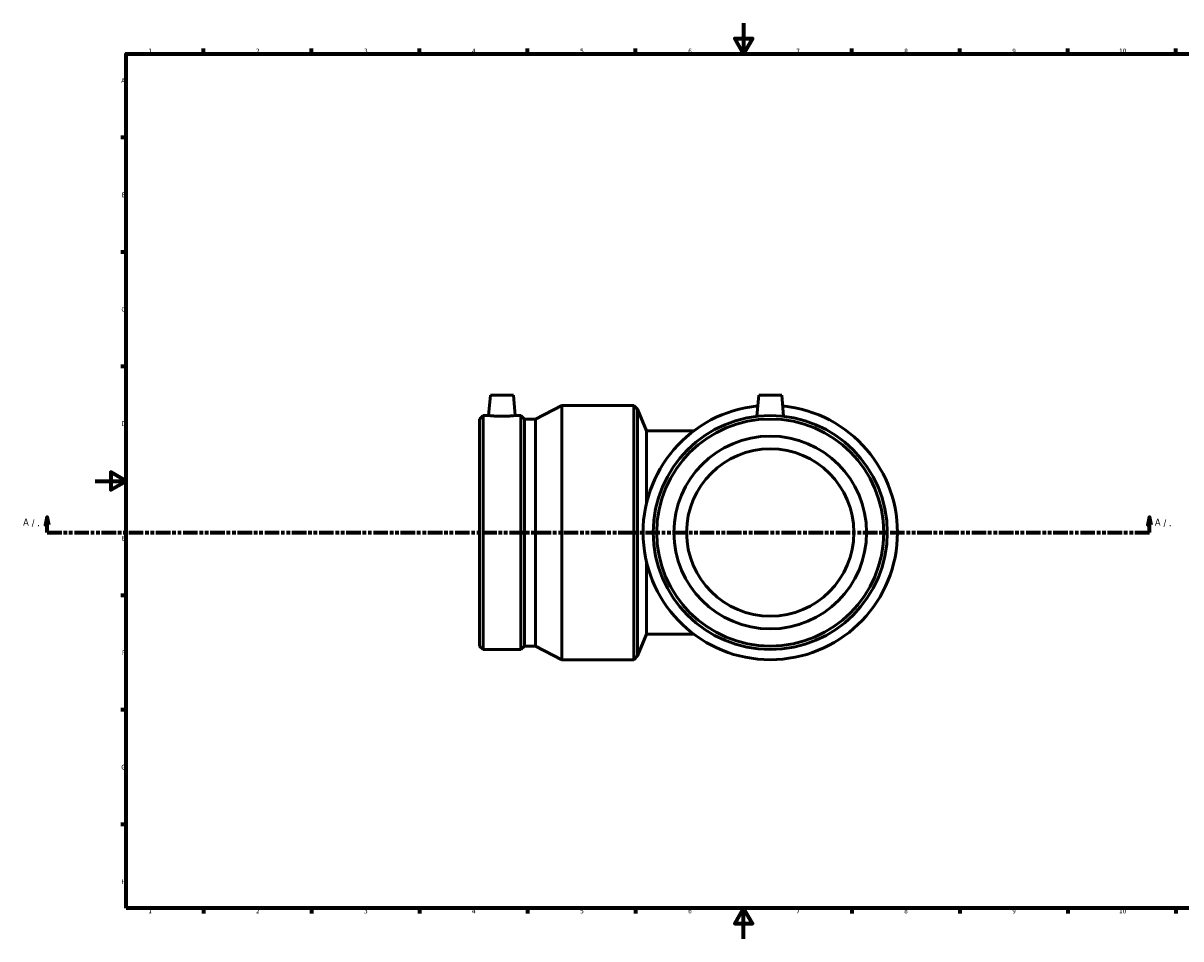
# Model space of a CAD drawing. Header units: millimetres. Extents: x -682 to 1407, y -1111 to 1108.
# Tile 4 of 7: x -47 to 704, y 0 to 594. Entities that reach past the tile are written whole.
import ezdxf

# ---------------------------------------------------------------- set-up
doc = ezdxf.new("R2010")
doc.units = ezdxf.units.MM
doc.linetypes.add('DOUBLE_DASH_CHAIN', pattern=[1.2403, 0.6614, -0.0827, 0.1654, -0.0827, 0.1654, -0.0827])
for name, color, linetype, lineweight in [('Border (ANSI)', 7, 'Continuous', 70), ('Section Line (ANSI)', 7, 'DOUBLE_DASH_CHAIN', 70), ('Visible (ANSI)', 7, 'Continuous', 50)]:
    doc.layers.add(name, color=color, linetype=linetype, lineweight=lineweight)
doc.styles.add('Label Text (ANSI)', font='tahoma.ttf')
doc.styles.add('Note Text (ANSI)', font='tahoma.ttf')

# ---------------------------------------------------------------- blocks, each defined once
blk = doc.blocks.new('Borders Default Border')
at = {"layer": 'Border (ANSI)'}
for p, q in [((70.08, 574), (70.08, 577.45)), ((140.17, 574), (140.17, 577.45)), ((210.25, 574), (210.25, 577.45)), ((280.33, 574), (280.33, 577.45)), ((350.42, 574), (350.42, 577.45)), ((490.58, 574), (490.58, 577.45)), ((560.67, 574), (560.67, 577.45)), ((630.75, 574), (630.75, 577.45)), ((700.83, 574), (700.83, 577.45)), ((20, 519.75), (16.55, 519.75)), ((20, 445.5), (16.55, 445.5)), ((20, 371.25), (16.55, 371.25)), ((20, 222.75), (16.55, 222.75)), ((20, 148.5), (16.55, 148.5)), ((20, 74.25), (16.55, 74.25)), ((70.08, 20), (70.08, 16.55)), ((140.17, 20), (140.17, 16.55)), ((210.25, 20), (210.25, 16.55)), ((280.33, 20), (280.33, 16.55)), ((350.42, 20), (350.42, 16.55)), ((490.58, 20), (490.58, 16.55)), ((560.67, 20), (560.67, 16.55)), ((630.75, 20), (630.75, 16.55)), ((700.83, 20), (700.83, 16.55))]:
    blk.add_line(p, q, dxfattribs=at)
at = {"layer": 'Border (ANSI)', "flags": 128}
for points in [[(420.5, 594), (420.5, 574), (414.73, 584), (426.27, 584), (420.5, 574)], [(20, 20), (20, 574), (821, 574), (821, 20), (20, 20)], [(0, 297), (20, 297), (10, 302.77), (10, 291.23), (20, 297)], [(420.5, 0), (420.5, 20), (414.73, 10), (426.27, 10), (420.5, 20)]]:
    blk.add_lwpolyline(points, dxfattribs=at)
at = {"layer": 'Border (ANSI)', "attachment_point": 7, "style": 'Note Text (ANSI)'}
for s, insert, char_height in [('1', (34.35, 574.4), 3.05), ('2', (104.2, 574.4), 3.05), ('3', (174.26, 574.34), 3.05), ('4', (244.23, 574.4), 3.05), ('5', (314.48, 574.34), 3.05), ('6', (384.49, 574.34), 3.05), ('7', (454.6, 574.4), 3.05), ('8', (524.63, 574.33), 3.05), ('9', (594.7, 574.34), 3.05), ('10', (663.96, 574.34), 3.048), ('A', (16.78, 555.35), 3.05), ('B', (17.15, 481.1), 3.05), ('C', (16.95, 406.8), 3.05), ('D', (16.96, 332.6), 3.05), ('E', (17.21, 258.35), 3.05), ('F', (17.29, 184.1), 3.05), ('G', (16.81, 109.79), 3.05), ('H', (16.97, 35.6), 3.05), ('1', (34.35, 16.55), 3.05), ('2', (104.2, 16.55), 3.05), ('3', (174.26, 16.49), 3.05), ('4', (244.23, 16.55), 3.05), ('5', (314.48, 16.49), 3.05), ('6', (384.49, 16.49), 3.05), ('7', (454.6, 16.55), 3.05), ('8', (524.63, 16.48), 3.05), ('9', (594.7, 16.49), 3.05), ('10', (663.96, 16.49), 3.048)]:
    blk.add_mtext(s, dxfattribs=dict(at, insert=insert, char_height=char_height))
blk = doc.blocks.new('2dTransSection0')
at = {"layer": 'Section Line (ANSI)', "linetype": 'Continuous'}
for p, q in [((-31.24, 273.58), (-32.24, 268.58)), ((-31.24, 268.58), (-31.24, 273.58)), ((-30.24, 268.58), (-31.24, 273.58)), ((683.76, 273.58), (682.76, 268.58)), ((683.76, 268.58), (683.76, 273.58)), ((684.76, 268.58), (683.76, 273.58)), ((-32.24, 268.58), (-30.24, 268.58)), ((-31.24, 263.58), (-31.24, 268.58)), ((-31.24, 263.58), (-21.7, 263.58)), ((674.22, 263.58), (683.76, 263.58)), ((682.76, 268.58), (684.76, 268.58)), ((683.76, 263.58), (683.76, 268.58))]:
    blk.add_line(p, q, dxfattribs=at)
at = {"layer": 'Section Line (ANSI)', "linetype": 'DOUBLE_DASH_CHAIN', "ltscale": 14.219612}
blk.add_line((-31.24, 263.58), (683.76, 263.58), dxfattribs=at)
at = {"layer": 'Section Line (ANSI)', "linetype": 'Continuous', "flags": 128}
for points in [[(-30.24, 268.58), (-31.24, 273.58), (-32.24, 268.58), (-30.24, 268.58)], [(684.76, 268.58), (683.76, 273.58), (682.76, 268.58), (684.76, 268.58)]]:
    blk.add_lwpolyline(points, dxfattribs=at)
at = {"layer": 'Section Line (ANSI)'}
for points in [[(-30.24, 268.58), (-31.24, 273.58), (-32.24, 268.58), (-30.24, 268.58)], [(684.76, 268.58), (683.76, 273.58), (682.76, 268.58), (684.76, 268.58)]]:
    blk.add_solid(points, dxfattribs=at)
at = {"layer": 'Section Line (ANSI)', "attachment_point": 7, "style": 'Label Text (ANSI)'}
for s, insert, char_height in [('A', (-46.84, 268.08), 4.57), (' / .', (-42.98, 267.08), 4.572), ('A', (687.23, 268.08), 4.57), (' / .', (691.09, 267.08), 4.572)]:
    blk.add_mtext(s, dxfattribs=dict(at, insert=insert, char_height=char_height))

msp = doc.modelspace()

# ---------------------------------------------------------------- linework, layer by layer
at = {"layer": 'Visible (ANSI)'}
for p, q in [((256.259, 352.583), (255.113, 339.483)), ((256.259, 352.583), (271.259, 352.583)), ((271.259, 352.583), (272.405, 339.483)), ((285.509, 337.206), (302.509, 346.083)), ((302.509, 181.083), (302.509, 346.083)), ((302.509, 346.083), (349.259, 346.083)), ((349.259, 181.083), (349.259, 346.083)), ((351.676, 343.667), (349.259, 346.083)), ((430.259, 352.583), (429.07, 338.984)), ((430.259, 352.583), (445.259, 352.583)), ((445.259, 352.583), (446.449, 338.984)), ((249.259, 337.206), (251.536, 339.483)), ((251.536, 187.683), (251.536, 339.483)), ((251.536, 339.483), (255.113, 339.483)), ((272.405, 339.483), (275.982, 339.483)), ((275.982, 187.683), (275.982, 339.483)), ((278.259, 337.206), (275.982, 339.483)), ((351.676, 183.499), (351.676, 343.667)), ((357.509, 329.583), (351.676, 343.667)), ((249.259, 189.96), (249.259, 337.206)), ((278.259, 189.96), (278.259, 337.206)), ((278.259, 337.206), (285.509, 337.206)), ((285.509, 189.96), (285.509, 337.206)), ((357.509, 329.583), (357.509, 282.719)), ((388.259, 329.583), (357.509, 329.583)), ((357.509, 244.447), (357.509, 197.583)), ((357.509, 197.583), (351.676, 183.499)), ((357.509, 197.583), (388.259, 197.583)), ((249.259, 189.96), (251.536, 187.683)), ((278.259, 189.96), (275.982, 187.683)), ((278.259, 189.96), (285.509, 189.96)), ((285.509, 189.96), (302.509, 181.083)), ((251.536, 187.683), (275.982, 187.683)), ((302.509, 181.083), (349.259, 181.083)), ((351.676, 183.499), (349.259, 181.083))]:
    msp.add_line(p, q, dxfattribs=at)
for radius in [75.9, 73.623, 62.5, 54.25]:
    msp.add_circle((437.759, 263.583), radius, dxfattribs=at)
msp.add_arc((437.759, 263.583), 82.5, 95.63698, 84.36302, dxfattribs=at)
msp.add_open_spline([(272.405, 339.483), (272.405, 339.483), (272.189, 339.457), (271.311, 339.364), (270.648, 339.297), (269.116, 339.172), (268.144, 339.105), (266.011, 339.01), (264.849, 338.984), (262.669, 338.984), (261.508, 339.01), (259.375, 339.105), (258.403, 339.172), (256.871, 339.297), (256.208, 339.364), (255.329, 339.457), (255.113, 339.483), (255.113, 339.483)], degree=3, knots=[1.3072739, 1.3072739, 1.3072739, 1.3072739, 1.633902, 1.633902, 1.9605301, 1.9605301, 2.287539, 2.287539, 2.6145478, 2.6145478, 2.9415567, 2.9415567, 3.2685656, 3.2685656, 3.5951937, 3.5951937, 3.9218218, 3.9218218, 3.9218218, 3.9218218], dxfattribs=at)

# ---------------------------------------------------------------- block references
msp.add_blockref('Borders Default Border', (0, 0))
at = {"layer": 'Section Line (ANSI)'}
msp.add_blockref('2dTransSection0', (0, 0), dxfattribs=at)

doc.saveas('drawing.dxf')
